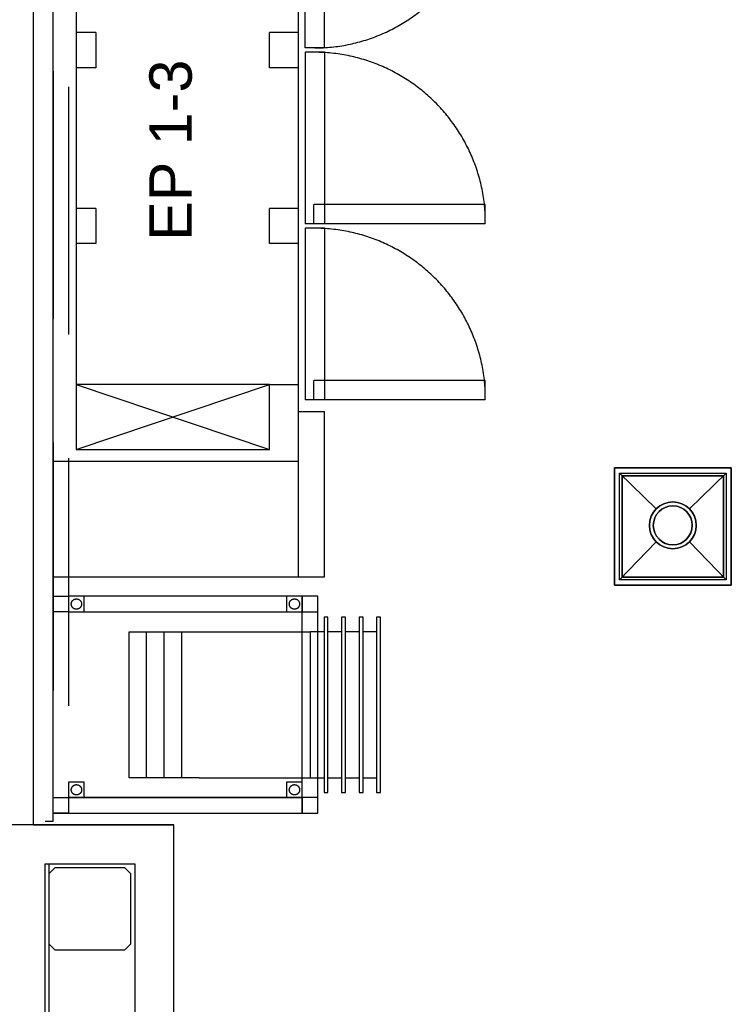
# Model space of a CAD drawing. Header units: millimetres. Extents: x -110 to 230337154, y -20 to 1103899040.
# Tile 25 of 58: x 115173451 to 115175276, y 551926877 to 551929401. Entities that reach past the tile are written whole.
import ezdxf
from ezdxf.enums import TextEntityAlignment as Align

# ---------------------------------------------------------------- set-up
doc = ezdxf.new("R2010")
doc.units = ezdxf.units.MM
doc.header["$LTSCALE"] = 50
for name, pattern in [('2322110', [10, 5, -1, 1, -1, 1, -1]), ('2322110_a', [10, 5, -1, 1, -1, 1, -1]), ('DASHED', [19.049999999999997, 12.7, -6.35])]:
    doc.linetypes.add(name, pattern=pattern)
doc.layers.get('0').update_dxf_attribs({"lineweight": 5})
for name, color, linetype in [('2D APPARATUUR', 7, 'Continuous'), ('2D APPARATUUR ONDERBOUW', 40, 'DASHED'), ('ONDERLEGGER BOUWKUNDIG', 7, 'Continuous'), ('WL532---', 1, '2322110')]:
    doc.layers.add(name, color=color, linetype=linetype)
doc.styles.add('DVD_VBC_Arial', font='arial.ttf')
doc.styles.add('STABICAD-018', font='ISOCP.SHX', dxfattribs={"height": 90})
doc.styles.get("Standard").update_dxf_attribs({"font": 'arial.ttf'})

# ---------------------------------------------------------------- blocks, each defined once
blk = doc.blocks.new('FOSTER KWB EP 1-3')
at = {"layer": '2D APPARATUUR ONDERBOUW', "ltscale": 40}
for p, q in [((1816, 0), (0, 0)), ((0, 0), (0, -630)), ((296, 0), (296, -630)), ((1816, -630), (1816, 0)), ((1756, -60), (326, -60)), ((326, -60), (326, -556)), ((493, -60), (326, -556)), ((326, -60), (493, -556)), ((493, -556), (493, -60)), ((854, -110), (854, -60)), ((944, -110), (944, -60)), ((1305, -110), (1305, -60)), ((1395, -110), (1395, -60)), ((1756, -630), (1756, -60)), ((944, -110), (854, -110)), ((1395, -110), (1305, -110)), ((326, -556), (493, -556)), ((493, -556), (493, -630)), ((854, -556), (944, -556)), ((854, -630), (854, -556)), ((944, -630), (944, -556)), ((1305, -556), (1395, -556)), ((1305, -630), (1305, -556)), ((1395, -630), (1395, -556)), ((0, -630), (1816, -630)), ((0, -630), (0, -697)), ((423.5, -630), (423.5, -697)), ((893.5, -647), (453.5, -647)), ((453.5, -697), (453.5, -647)), ((893.5, -697), (893.5, -647)), ((1344.5, -647), (904.5, -647)), ((904.5, -697), (904.5, -647)), ((1344.5, -697), (1344.5, -647)), ((1355.5, -647), (1795.5, -647)), ((1355.5, -697), (1355.5, -647)), ((1795.5, -697), (1795.5, -647)), ((453.5, -1109), (453.5, -669)), ((453.5, -669), (503.5, -669)), ((503.5, -1109), (503.5, -669)), ((904.5, -1109), (904.5, -669)), ((904.5, -669), (954.5, -669)), ((954.5, -1109), (954.5, -669)), ((1745.5, -1109), (1745.5, -669)), ((1795.5, -669), (1745.5, -669)), ((1795.5, -1109), (1795.5, -669)), ((0, -697), (423.5, -697)), ((893.5, -697), (453.5, -697)), ((1344.5, -697), (904.5, -697)), ((1355.5, -697), (1795.5, -697)), ((453.5, -1109), (503.5, -1109)), ((904.5, -1109), (954.5, -1109)), ((1795.5, -1109), (1745.5, -1109))]:
    blk.add_line(p, q, dxfattribs=at)
for centre, start, end in [((453.5059568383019, -669.7104624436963), 273.2564192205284, 359.7018603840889), ((904.5059568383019, -669.7104624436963), 273.2564192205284, 359.7018603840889), ((1795.494043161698, -669.7104624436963), 180.2981396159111, 266.7435807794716)]:
    blk.add_arc(centre, 440, start, end, dxfattribs=at)
blk.add_text('EP 1-3 ', height=108.7232938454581, dxfattribs=at).set_placement((861.4099698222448, -356.225316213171), (1367.944824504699, -356.225316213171), align=Align.ALIGNED)
blk = doc.blocks.new('*U95')
at = {"layer": '2D APPARATUUR ONDERBOUW'}
for p, q in [((37.50000000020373, 209.9999999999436), (37.50000000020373, 174.999999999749)), ((412.5000000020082, 174.999999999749), (412.5000000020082, 209.9999999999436)), ((37.50000000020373, 164.9999999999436), (37.50000000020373, 129.999999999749)), ((412.5000000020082, 129.999999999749), (412.5000000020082, 164.9999999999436)), ((37.50000000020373, 119.9999999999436), (37.50000000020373, 84.99999999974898)), ((412.5000000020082, 84.99999999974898), (412.5000000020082, 119.9999999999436)), ((37.50000000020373, -245.0000000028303), (37.50000000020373, 39.20508211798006)), ((412.5000000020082, -245.0000000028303), (412.5000000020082, 39.20508211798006))]:
    blk.add_line(p, q, dxfattribs=at)
for points in [[(0, 220), (0, 209.9999999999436), (37.50000000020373, 209.9999999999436), (412.5000000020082, 209.9999999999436), (450.0000000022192, 209.9999999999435), (450.0000000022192, 220)], [(0, 175), (0, 164.9999999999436), (37.50000000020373, 164.9999999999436), (412.5000000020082, 164.9999999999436), (450.0000000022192, 164.9999999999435), (450.0000000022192, 175)], [(0, 130), (0, 119.9999999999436), (37.50000000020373, 119.9999999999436), (412.5000000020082, 119.9999999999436), (450.0000000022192, 119.9999999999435), (450.0000000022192, 130)], [(0, 85), (0, 74.99999999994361), (37.50000000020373, 74.99999999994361), (412.5000000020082, 74.99999999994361), (450.0000000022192, 74.9999999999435), (450.0000000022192, 85)]]:
    blk.add_lwpolyline(points, close=True, dxfattribs=at)
at = {"layer": '2D APPARATUUR ONDERBOUW', "flags": 128}
for points in [[(37.50000000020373, 74.20508211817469), (37.50000000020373, 39.20508211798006), (412.5000000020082, 39.20508211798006), (412.5000000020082, 74.20508211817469)], [(412.5000000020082, -245.0000000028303), (412.5000000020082, -290.0000000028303), (37.50000000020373, -290.0000000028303), (37.50000000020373, -245.0000000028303)], [(412.5000000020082, -290.0000000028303), (412.5000000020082, -335.0000000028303), (37.50000000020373, -335.0000000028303), (37.50000000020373, -290.0000000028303)], [(412.5000000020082, -335.0000000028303), (412.5000000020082, -380.0000000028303), (37.50000000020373, -380.0000000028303), (37.50000000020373, -335.0000000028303)], [(412.5000000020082, -380.0000000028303), (412.5000000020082, -425.0000000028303), (37.50000000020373, -425.0000000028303), (37.50000000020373, -380.0000000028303)]]:
    blk.add_lwpolyline(points, dxfattribs=at)
blk = doc.blocks.new('*U368')
at = {"linetype": '2322110'}
blk.add_hatch(color=2, dxfattribs=at).paths.add_polyline_path([(-25, -43.30127012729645), (-106.6987298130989, -284.8076211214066), (-193.3012701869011, -234.8076211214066)], flags=0)
at = {"color": 0, "linetype": '2322110'}
blk.add_line((0, 0), (0, 0, 1), dxfattribs=at)
at = {"color": 2, "linetype": '2322110_a'}
blk.add_line((-25, -43.30127012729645, 1), (-675, -1169.134295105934, 1), dxfattribs=at)
at = {"color": 2, "linetype": '2322110'}
blk.add_circle((0, 0, 1), 50, dxfattribs=at)
at = {"color": 2}
for tag, p, style in [('SECTIONCODE', (150, 150), 'DVD_VBC_Arial'), ('POSITIONCODE', (150, 150), 'DVD_VBC_Arial'), ('CODE', (0, 100), 'STABICAD-018'), ('FLOORCODE', (0, 0, -50), 'STABICAD-018')]:
    blk.add_attdef(tag, p, '', height=1.2, dxfattribs=dict(at, style=style))

msp = doc.modelspace()

# ---------------------------------------------------------------- linework, layer by layer
at = {"layer": '2D APPARATUUR'}
for p, q in [((115173536.5667598, 551927347.005), (115173536.5667598, 551932147.005)), ((115173516.5667598, 551927347.005), (115173536.5667598, 551927347.005))]:
    msp.add_line(p, q, dxfattribs=at)
at = {"layer": '2D APPARATUUR ONDERBOUW'}
for points in [[(115174215.6621381, 551932087.005), (115174215.6621381, 551932127.005), (115173536.5667598, 551932127.005), (115173536.5667598, 551927367.005), (115174215.6621381, 551927367.005), (115174215.6621381, 551927923.1716383)], [(115174175.6621381, 551932087.005), (115173576.5667598, 551932087.005), (115173576.5667598, 551927407.005), (115174175.6621381, 551927407.005), (115174175.6621381, 551927923.1716383)]]:
    msp.add_lwpolyline(points, dxfattribs=at)
for points in [[(115173576.5667598, 551927883.1716383), (115173536.5667598, 551927883.1716383), (115173536.5667598, 551927923.1716383), (115173576.5667598, 551927923.1716383)], [(115173576.5667598, 551927883.1716383), (115174175.6621381, 551927883.1716383), (115174175.6621381, 551927923.1716383), (115173576.5667598, 551927923.1716383)], [(115173576.5667598, 551927883.1716383), (115173616.5667598, 551927883.1716383), (115173616.5667598, 551927923.1716383), (115173576.5667598, 551927923.1716383)], [(115174135.6621381, 551927883.1716383), (115174175.6621381, 551927883.1716383), (115174175.6621381, 551927923.1716383), (115174135.6621381, 551927923.1716383)], [(115174175.6621381, 551927883.1716383), (115174215.6621381, 551927883.1716383), (115174215.6621381, 551927923.1716383), (115174175.6621381, 551927923.1716383)], [(115173576.5667598, 551927407.005), (115173616.5667598, 551927407.005), (115173616.5667598, 551927447.005), (115173576.5667598, 551927447.005)], [(115174135.6621381, 551927407.005), (115174175.6621381, 551927407.005), (115174175.6621381, 551927447.005), (115174135.6621381, 551927447.005)], [(115173576.5667598, 551927367.005), (115173536.5667598, 551927367.005), (115173536.5667598, 551927407.005), (115173576.5667598, 551927407.005)], [(115173576.5667598, 551927367.005), (115174175.6621381, 551927367.005), (115174175.6621381, 551927407.005), (115173576.5667598, 551927407.005)], [(115174175.6621381, 551927367.005), (115174215.6621381, 551927367.005), (115174215.6621381, 551927407.005), (115174175.6621381, 551927407.005)]]:
    msp.add_lwpolyline(points, close=True, dxfattribs=at)
for centre in [(115173596.5667598, 551927903.1716383), (115174155.6621381, 551927903.1716383), (115173596.5667598, 551927427.005), (115174155.6621381, 551927427.005)]:
    msp.add_circle(centre, 13.21137403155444, dxfattribs=at)
at = {"layer": 'ONDERLEGGER BOUWKUNDIG'}
for p, q in [((115173485.99, 551933222.005), (115173485.99, 551927337.005)), ((115174975.99, 551928252.005), (115175275.99, 551928252.005)), ((115174975.99, 551927952.005), (115174975.99, 551928252.005)), ((115175275.99, 551928252.005), (115174975.99, 551928252.005)), ((115174975.99, 551928252.005), (115174975.99, 551927952.005)), ((115175083.5635931, 551928147.2863724), (115174988.99, 551928239.005)), ((115174988.99, 551927965.005), (115174988.99, 551928239.005)), ((115174988.99, 551928239.005), (115175262.99, 551928239.005)), ((115175255.99, 551928232.005), (115174995.99, 551928232.005)), ((115174995.99, 551928232.005), (115174995.99, 551927972.005)), ((115174995.99, 551928232.005), (115175255.99, 551928232.005)), ((115174995.99, 551927972.005), (115174995.99, 551928232.005)), ((115175168.4164069, 551928147.2863724), (115175262.99, 551928239.005)), ((115175255.99, 551927972.005), (115175255.99, 551928232.005)), ((115175255.99, 551928232.005), (115175255.99, 551927972.005)), ((115175262.99, 551928239.005), (115175262.99, 551927965.005)), ((115175275.99, 551928252.005), (115175275.99, 551927952.005)), ((115175275.99, 551927952.005), (115175275.99, 551928252.005)), ((115174988.99, 551927965.005), (115175083.5635931, 551928062.4335587)), ((115175262.99, 551927965.005), (115175168.4164069, 551928062.4335587)), ((115175275.99, 551927952.005), (115174975.99, 551927952.005)), ((115174975.99, 551927952.005), (115175275.99, 551927952.005)), ((115175262.99, 551927965.005), (115174988.99, 551927965.005)), ((115174995.99, 551927972.005), (115175255.99, 551927972.005)), ((115175255.99, 551927972.005), (115174995.99, 551927972.005)), ((115173845.99, 551927337.005), (115173415.99, 551927337.005)), ((115173485.99, 551927337.005), (115173845.99, 551927337.005)), ((115173845.99, 551923602.005), (115173845.99, 551927337.005)), ((115173515.99, 551923202.005), (115173515.99, 551927237.005)), ((115173515.99, 551927237.005), (115173745.99, 551927237.005)), ((115173525.99, 551927237.005), (115173525.99, 551927212.005)), ((115173540.99, 551927227.005), (115173525.99, 551927212.005)), ((115173720.99, 551927227.005), (115173540.99, 551927227.005)), ((115173735.99, 551927212.005), (115173720.99, 551927227.005)), ((115173745.99, 551927237.005), (115173745.99, 551923502.005)), ((115173525.99, 551927212.005), (115173525.99, 551927032.005)), ((115173735.99, 551927032.005), (115173735.99, 551927212.005)), ((115173525.99, 551927032.005), (115173540.99, 551927017.005)), ((115173525.99, 551927032.005), (115173525.99, 551923502.005)), ((115173540.99, 551927017.005), (115173720.99, 551927017.005)), ((115173720.99, 551927017.005), (115173735.99, 551927032.005))]:
    msp.add_line(p, q, dxfattribs=at)
for radius in [60.00000000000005, 50.00000000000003]:
    msp.add_circle((115175125.99, 551928104.8599656), radius, dxfattribs=at)
for radius, start, end in [(59.99999999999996, 0, 180), (50.00000000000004, 0, 180), (59.99999999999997, 180, 0), (50.00000000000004, 180, 0)]:
    msp.add_arc((115175125.99, 551928104.8599656), radius, start, end, dxfattribs=at)

# ---------------------------------------------------------------- block references
at = {"layer": '2D APPARATUUR ONDERBOUW'}
for name, p, rotation in [('FOSTER KWB EP 1-3', (115173536.0137629, 551927973.1695805), 90), ('*U95', (115174156.4570559, 551927869.834818), 270)]:
    msp.add_blockref(name, p, dxfattribs=dict(at, rotation=rotation))
at = {"layer": 'WL532---', "linetype": '2322110'}
msp.add_blockref('*U368', (115173621.3153519, 551930469.1671497, -1), dxfattribs=at)

doc.saveas('drawing.dxf')
